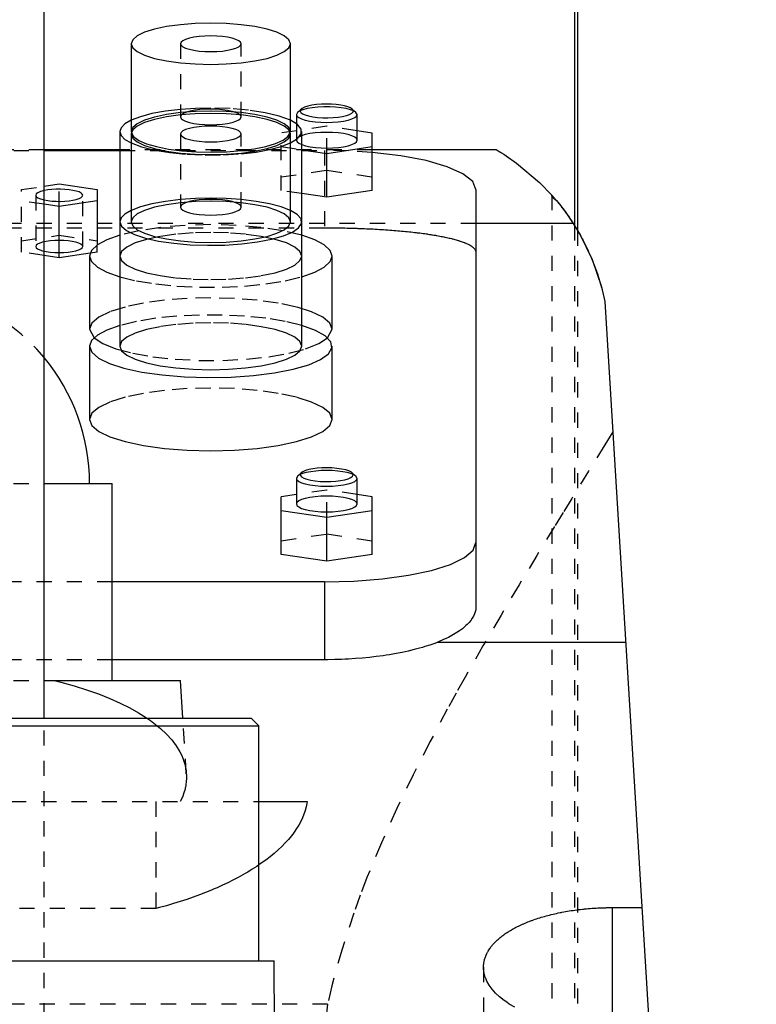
# Model space of a CAD drawing. Extents: x -105 to 105, y -97 to 359.
# Tile 8 of 9: x 8 to 57, y 194 to 259. Entities that reach past the tile are written whole.
import ezdxf

# ---------------------------------------------------------------- set-up
doc = ezdxf.new("R2010")
doc.units = 0
doc.linetypes.add('DASHED', pattern=[2, 1, -1])
doc.layers.add('AM_0', color=7, linetype='CONTINUOUS')
doc.layers.add('AM_3', color=7, linetype='DASHED')

msp = doc.modelspace()

# ---------------------------------------------------------------- linework, layer by layer
at = {"layer": 'AM_0', "color": 7, "linetype": 'CONTINUOUS'}
for p, q in [((10, 212.5), (10, 296.5)), ((45.211, 269), (45.211, 244.674)), ((45, 265.5), (45, 245.02)), ((15.75, 257.006), (15.75, 251.21)), ((26.25, 251.21), (26.25, 257.006)), ((26.723, 252.474), (26.65, 252.335)), ((26.65, 252.335), (26.65, 251.733)), ((26.964, 252.698), (26.723, 252.474)), ((30.577, 252.474), (30.336, 252.698)), ((30.65, 252.335), (30.577, 252.474)), ((30.65, 250.645), (30.65, 252.335)), ((15, 251.21), (15, 237.047)), ((15.75, 251.21), (15.759, 251.133)), ((15.75, 251.053), (15.75, 245.258)), ((26.241, 251.133), (26.25, 251.21)), ((26.25, 245.258), (26.25, 251.053)), ((27, 237.047), (27, 251.21)), ((31.65, 251.116), (30.65, 251.265)), ((31.65, 247.322), (31.65, 251.116)), ((28.65, 249.771), (31.65, 250.219)), ((15, 250), (10, 250)), ((10, 249.97), (15, 249.97)), ((27, 250.018), (28.65, 249.771)), ((28.65, 246.874), (28.65, 249.771)), ((39.86, 250), (31.65, 250)), ((10, 247.607), (11, 247.757)), ((11, 247.757), (13.5, 247.383)), ((13.5, 247.383), (13.5, 243.721)), ((28.65, 246.874), (27, 247.12)), ((31.65, 247.322), (28.65, 246.874)), ((38.5, 247.382), (38.5, 219.865)), ((11, 246.263), (10, 246.412)), ((13.5, 246.636), (11, 246.263)), ((11, 242.882), (11, 246.263)), ((44.917, 245.15), (38.5, 245.15)), ((11, 242.882), (10, 243.031)), ((13.032, 243.186), (11, 242.882)), ((13, 243), (13, 238.171)), ((29, 238.171), (29, 243)), ((47, 240), (57, 77.05)), ((13, 238.171), (13.297, 237.612)), ((28.703, 237.612), (29, 238.171)), ((13, 237.047), (13, 232.218)), ((29, 232.218), (29, 237.047)), ((26.723, 228.468), (26.65, 228.329)), ((26.65, 228.329), (26.65, 226.639)), ((26.964, 228.692), (26.723, 228.468)), ((30.577, 228.468), (30.336, 228.692)), ((30.65, 228.329), (30.577, 228.468)), ((30.65, 226.639), (30.65, 228.329)), ((10.009, 228), (14.5, 228)), ((14.5, 215), (14.5, 228)), ((26.65, 227.26), (25.65, 227.11)), ((25.65, 223.316), (25.65, 227.11)), ((31.65, 227.11), (30.65, 227.26)), ((31.65, 223.316), (31.65, 227.11)), ((25.65, 226.214), (28.65, 225.766)), ((28.65, 225.766), (31.65, 226.214)), ((28.65, 222.868), (28.65, 225.766)), ((28.65, 222.868), (25.65, 223.316)), ((31.65, 223.316), (28.65, 222.868)), ((28.5, 221.5), (14.5, 221.5)), ((28.5, 221.5), (28.5, 216.359)), ((48.381, 217.5), (35.934, 217.5)), ((28.5, 216.359), (14.5, 216.359)), ((10.011, 215), (19, 215)), ((19.156, 212.5), (19, 215)), ((-23.675, 212.5), (23.675, 212.5)), ((24.175, 212), (23.675, 212.5)), ((-24.175, 212), (24.175, 212)), ((24.175, 196.5), (24.175, 212)), ((24.189, 207), (27.357, 207)), ((47.5, 191.749), (47.5, 200.006)), ((47.5, 200.006), (49.454, 200.006)), ((-25.175, 196.5), (25.175, 196.5)), ((25.431, 160.873), (25.175, 196.5))]:
    msp.add_line(p, q, dxfattribs=at)
for points in [[(21, 258.365), (19.976, 258.339), (18.991, 258.261), (18.083, 258.136), (17.288, 257.967), (16.635, 257.761), (16.15, 257.526), (15.851, 257.271), (15.75, 257.006)], [(15.75, 257.006), (15.851, 256.741), (16.15, 256.486), (16.635, 256.251), (17.288, 256.045), (18.083, 255.876), (18.991, 255.751), (19.976, 255.673), (21, 255.647), (22.024, 255.673), (23.009, 255.751), (23.917, 255.876), (24.712, 256.045), (25.365, 256.251), (25.85, 256.486), (26.149, 256.741), (26.25, 257.006), (26.149, 257.271), (25.85, 257.526), (25.365, 257.761), (24.712, 257.967), (23.917, 258.136), (23.009, 258.261), (22.024, 258.339), (21, 258.365)], [(21, 257.524), (20.61, 257.514), (20.235, 257.484), (19.889, 257.436), (19.586, 257.372), (19.337, 257.294), (19.152, 257.204), (19.038, 257.107), (19, 257.006)], [(19, 257.006), (19.038, 256.905), (19.152, 256.808), (19.337, 256.718), (19.586, 256.64), (19.889, 256.576), (20.235, 256.528), (20.61, 256.498), (21, 256.488), (21.39, 256.498), (21.765, 256.528), (22.111, 256.576), (22.414, 256.64), (22.663, 256.718), (22.848, 256.808), (22.962, 256.905), (23, 257.006), (22.962, 257.107), (22.848, 257.204), (22.663, 257.294), (22.414, 257.372), (22.111, 257.436), (21.765, 257.484), (21.39, 257.514), (21, 257.524)], [(28.65, 253.029), (28.303, 253.02), (27.971, 252.994), (27.665, 252.951), (27.398, 252.893), (27.181, 252.822), (27.021, 252.742), (26.927, 252.655), (26.901, 252.566), (26.943, 252.476), (27.054, 252.391), (27.228, 252.312), (27.458, 252.245), (27.735, 252.19), (28.049, 252.151), (28.386, 252.129), (28.734, 252.124), (29.078, 252.137), (29.406, 252.168), (29.703, 252.215), (29.959, 252.276), (30.163, 252.349), (30.307, 252.431), (30.386, 252.519), (30.395, 252.609), (30.336, 252.698)], [(30.336, 252.698), (30.22, 252.776), (30.051, 252.848), (29.833, 252.91), (29.575, 252.961), (29.285, 252.998), (28.973, 253.022), (28.65, 253.029)], [(21, 252.412), (19.976, 252.386), (18.991, 252.309), (18.083, 252.183), (17.288, 252.014), (16.635, 251.808), (16.15, 251.573), (15.851, 251.318), (15.75, 251.053)], [(15.75, 251.053), (15.851, 250.788), (16.15, 250.533), (16.635, 250.298), (17.288, 250.092), (18.083, 249.923), (18.991, 249.798), (19.976, 249.72), (21, 249.694), (22.024, 249.72), (23.009, 249.798), (23.917, 249.923), (24.712, 250.092), (25.365, 250.298), (25.85, 250.533), (26.149, 250.788), (26.25, 251.053), (26.149, 251.318), (25.85, 251.573), (25.365, 251.808), (24.712, 252.014), (23.917, 252.183), (23.009, 252.309), (22.024, 252.386), (21, 252.412)], [(26.65, 252.335), (26.688, 252.234), (26.802, 252.137), (26.987, 252.047), (27.236, 251.969), (27.539, 251.904), (27.885, 251.857), (28.26, 251.827), (28.65, 251.817), (29.04, 251.827), (29.415, 251.857), (29.761, 251.904), (30.064, 251.969), (30.313, 252.047), (30.498, 252.137), (30.612, 252.234), (30.65, 252.335)], [(15.748, 251.961), (15.336, 251.723), (15.085, 251.47), (15, 251.21)], [(21, 251.571), (20.61, 251.561), (20.235, 251.531), (19.889, 251.484), (19.586, 251.419), (19.337, 251.341), (19.152, 251.251), (19.038, 251.154), (19, 251.053), (19.038, 250.952), (19.152, 250.855), (19.337, 250.766), (19.586, 250.687), (19.889, 250.623), (20.235, 250.575), (20.61, 250.545), (21, 250.536), (21.39, 250.545), (21.765, 250.575), (22.111, 250.623), (22.414, 250.687), (22.663, 250.766), (22.848, 250.855), (22.962, 250.952), (23, 251.053)], [(23, 251.053), (22.962, 251.154), (22.848, 251.251), (22.663, 251.341), (22.414, 251.419), (22.111, 251.484), (21.765, 251.531), (21.39, 251.561), (21, 251.571)], [(26.252, 250.46), (26.727, 250.747), (26.969, 251.054), (26.969, 251.367), (26.727, 251.673), (26.252, 251.961)], [(15, 251.21), (15.085, 250.95), (15.336, 250.698), (15.748, 250.46)], [(26.999, 250.352), (27.25, 250.275), (27.554, 250.211), (27.9, 250.165), (28.275, 250.136), (28.664, 250.127), (29.052, 250.137), (29.425, 250.167), (29.768, 250.215), (30.069, 250.28), (30.316, 250.358), (30.499, 250.447), (30.612, 250.544), (30.65, 250.645)], [(38.5, 247.382), (38.284, 247.917), (37.644, 248.429), (36.61, 248.896), (35.224, 249.298), (33.548, 249.616), (31.653, 249.838)], [(12.55, 247.01), (12.522, 247.085), (12.44, 247.158), (12.307, 247.226), (12.126, 247.285), (11.906, 247.335), (11.653, 247.374), (11.376, 247.399), (11.086, 247.41), (10.794, 247.407), (10.508, 247.39), (10.24, 247.359), (9.999, 247.316)], [(9.999, 246.703), (10.24, 246.66), (10.508, 246.629), (10.794, 246.612), (11.086, 246.609), (11.376, 246.621), (11.653, 246.646), (11.906, 246.684), (12.126, 246.734), (12.307, 246.794), (12.44, 246.861), (12.522, 246.934), (12.55, 247.01)], [(15.748, 246.008), (15.336, 245.77), (15.085, 245.518), (15, 245.258)], [(15, 245.258), (15.11, 244.961), (15.437, 244.676), (15.967, 244.412), (16.683, 244.179), (17.556, 243.986), (18.557, 243.839), (19.647, 243.745), (20.787, 243.706), (21.934, 243.724), (23.047, 243.798), (24.085, 243.926), (25.01, 244.103), (25.788, 244.322), (26.39, 244.575), (26.794, 244.854), (26.985, 245.147), (26.956, 245.445), (26.709, 245.735), (26.252, 246.008)], [(15.75, 245.258), (15.851, 244.993), (16.15, 244.738), (16.635, 244.503), (17.288, 244.297), (18.083, 244.128), (18.991, 244.002), (19.976, 243.925), (21, 243.899), (22.024, 243.925), (23.009, 244.002), (23.917, 244.128), (24.712, 244.297), (25.365, 244.503), (25.85, 244.738), (26.149, 244.993), (26.25, 245.258)], [(15, 244.37), (14.147, 244.068), (13.517, 243.732), (13.13, 243.372), (13, 243)], [(29, 243), (28.87, 243.372), (28.485, 243.731), (27.857, 244.067), (27.006, 244.368)], [(13, 243), (13.13, 242.629), (13.515, 242.269), (14.143, 241.933), (14.994, 241.632)], [(27.006, 241.632), (27.857, 241.933), (28.485, 242.269), (28.87, 242.629), (29, 243)], [(15, 238.417), (14.147, 238.115), (13.517, 237.779), (13.13, 237.419), (13, 237.047)], [(13, 237.047), (13.149, 236.65), (13.59, 236.267), (14.307, 235.913), (15.273, 235.602), (16.452, 235.344), (17.8, 235.15), (19.268, 235.026), (20.799, 234.977), (22.339, 235.006), (23.828, 235.11), (25.213, 235.287), (26.44, 235.529), (27.465, 235.828), (28.25, 236.172), (28.764, 236.548), (28.99, 236.943), (28.918, 237.342), (28.552, 237.731), (27.904, 238.093), (27, 238.417)], [(15, 237.047), (15.115, 236.744), (15.457, 236.453), (16.011, 236.184), (16.757, 235.949), (17.667, 235.756), (18.704, 235.613), (19.829, 235.524), (21, 235.494), (22.171, 235.524), (23.296, 235.613), (24.333, 235.756), (25.243, 235.949), (25.989, 236.184), (26.543, 236.453), (26.885, 236.744), (27, 237.047)], [(13, 232.218), (13.154, 231.814), (13.609, 231.426), (14.348, 231.068), (15.343, 230.754), (16.555, 230.496), (17.939, 230.305), (19.439, 230.187), (21, 230.147), (22.561, 230.187), (24.061, 230.305), (25.445, 230.496), (26.657, 230.754), (27.652, 231.068), (28.391, 231.426), (28.846, 231.814), (29, 232.218)], [(26.964, 228.692), (26.905, 228.603), (26.914, 228.513), (26.993, 228.426), (27.137, 228.343), (27.341, 228.27), (27.597, 228.209), (27.894, 228.162), (28.222, 228.132), (28.566, 228.118), (28.914, 228.123), (29.251, 228.146), (29.565, 228.185), (29.842, 228.239), (30.072, 228.307), (30.246, 228.385), (30.357, 228.471), (30.399, 228.56), (30.373, 228.65), (30.279, 228.737), (30.119, 228.817), (29.902, 228.887), (29.635, 228.945), (29.329, 228.988), (28.997, 229.015), (28.65, 229.024)], [(28.65, 229.024), (28.327, 229.016), (28.015, 228.993), (27.725, 228.955), (27.467, 228.905), (27.249, 228.842), (27.08, 228.771), (26.964, 228.692)], [(26.65, 228.329), (26.688, 228.228), (26.802, 228.131), (26.987, 228.042), (27.236, 227.963), (27.539, 227.899), (27.885, 227.851), (28.26, 227.822), (28.65, 227.812), (29.04, 227.822), (29.415, 227.851), (29.761, 227.899), (30.064, 227.963), (30.313, 228.042), (30.498, 228.131), (30.612, 228.228), (30.65, 228.329)], [(26.65, 226.639), (26.688, 226.538), (26.802, 226.441), (26.987, 226.351), (27.236, 226.273), (27.539, 226.209), (27.885, 226.161), (28.26, 226.131), (28.65, 226.121), (29.04, 226.131), (29.415, 226.161), (29.761, 226.209), (30.064, 226.273), (30.313, 226.351), (30.498, 226.441), (30.612, 226.538), (30.65, 226.639)], [(28.5, 221.5), (30.451, 221.55), (32.327, 221.697), (34.056, 221.936), (35.571, 222.258), (36.815, 222.65), (37.739, 223.098), (38.308, 223.583), (38.5, 224.088)]]:
    msp.add_lwpolyline(points, dxfattribs=at)
for points in [[(39.86, 250, 0), (39.89, 249.983, 0), (39.966, 249.938, 0), (40.065, 249.878, 0), (40.123, 249.843, 0), (40.186, 249.804, 0), (40.328, 249.715, 0), (40.489, 249.612, 0), (41.184, 249.129, 0), (42.688, 247.863, 0), (43.5, 247.019, 0)], [(43.813, 246.656, 0), (43.795, 246.666, 0), (43.763, 246.687, 0), (43.732, 246.708, 0), (43.717, 246.718, 0), (43.703, 246.728, 0), (43.676, 246.749, 0), (43.651, 246.769, 0), (43.628, 246.79, 0), (43.607, 246.81, 0), (43.588, 246.831, 0), (43.579, 246.841, 0), (43.571, 246.851, 0), (43.555, 246.871, 0), (43.542, 246.891, 0), (43.53, 246.911, 0), (43.521, 246.931, 0), (43.513, 246.951, 0), (43.51, 246.961, 0), (43.507, 246.97, 0), (43.503, 246.99, 0), (43.501, 247.009, 0), (43.5, 247.019, 0)], [(43.5, 247.019, 0), (43.5, 247.019, 0), (43.501, 247.017, 0), (43.504, 247.015, 0), (43.506, 247.013, 0), (43.508, 247.01, 0), (43.513, 247.004, 0), (43.52, 246.997, 0), (43.527, 246.988, 0), (43.537, 246.978, 0), (43.547, 246.966, 0), (43.553, 246.959, 0), (43.559, 246.952, 0), (43.573, 246.937, 0), (43.587, 246.92, 0), (43.603, 246.901, 0), (43.621, 246.881, 0), (43.64, 246.86, 0), (43.649, 246.848, 0), (43.66, 246.837, 0), (43.681, 246.812, 0), (43.704, 246.785, 0), (43.715, 246.771, 0), (43.727, 246.757, 0), (43.753, 246.728, 0), (43.779, 246.697, 0), (43.792, 246.68, 0), (43.806, 246.664, 0), (43.835, 246.63, 0), (43.864, 246.594, 0), (43.894, 246.557, 0), (43.926, 246.519, 0), (43.958, 246.479, 0), (43.975, 246.458, 0), (43.992, 246.437, 0), (44.026, 246.395, 0), (44.06, 246.351, 0), (44.096, 246.306, 0), (44.132, 246.26, 0), (44.168, 246.213, 0), (44.187, 246.189, 0), (44.206, 246.164, 0), (44.243, 246.115, 0), (44.281, 246.065, 0), (44.319, 246.014, 0), (44.358, 245.962, 0), (44.397, 245.909, 0), (44.416, 245.882, 0), (44.436, 245.855, 0), (44.476, 245.799, 0), (44.517, 245.743, 0), (44.557, 245.685, 0), (44.599, 245.626, 0), (44.64, 245.566, 0), (44.661, 245.536, 0), (44.682, 245.505, 0), (44.725, 245.443, 0), (44.767, 245.379, 0), (44.81, 245.315, 0), (44.853, 245.249, 0), (44.896, 245.183, 0), (44.918, 245.149, 0), (44.94, 245.115, 0), (44.984, 245.046, 0), (45.027, 244.976, 0), (45.049, 244.941, 0), (45.071, 244.905, 0), (45.115, 244.833, 0), (45.159, 244.76, 0), (45.181, 244.723, 0), (45.203, 244.686, 0), (45.247, 244.611, 0), (45.292, 244.535, 0), (45.336, 244.458, 0), (45.38, 244.38, 0), (45.423, 244.301, 0), (45.445, 244.261, 0), (45.467, 244.221, 0), (45.511, 244.14, 0), (45.554, 244.059, 0), (45.598, 243.976, 0), (45.641, 243.893, 0), (45.684, 243.808, 0), (45.705, 243.766, 0), (45.726, 243.723, 0), (45.769, 243.637, 0), (45.811, 243.55, 0), (45.853, 243.463, 0), (45.894, 243.375, 0), (45.935, 243.286, 0), (45.955, 243.241, 0), (45.976, 243.196, 0), (46.016, 243.105, 0), (46.056, 243.014, 0), (46.192, 242.69, 0), (46.411, 242.116, 0), (46.513, 241.823, 0), (46.61, 241.525, 0), (46.785, 240.92, 0), (46.935, 240.308, 0), (47, 240, 0)], [(43.813, 246.656, 0), (44.002, 246.424, 0), (44.376, 245.937, 0), (44.74, 245.42, 0), (44.917, 245.15, 0)], [(44.917, 245.15, 0), (45.37, 244.398, 0), (46.163, 242.761, 0), (46.775, 240.958, 0), (47, 240, 0)], [(38.5, 219.865, 0), (38.498, 219.797, 0), (38.483, 219.66, 0), (38.451, 219.521, 0), (38.429, 219.452, 0), (38.403, 219.382, 0), (38.339, 219.241, 0), (38.258, 219.101, 0), (38.16, 218.961, 0), (38.045, 218.821, 0), (37.914, 218.683, 0), (37.842, 218.614, 0), (37.766, 218.546, 0), (37.603, 218.411, 0), (37.424, 218.279, 0), (37.23, 218.149, 0), (37.022, 218.022, 0), (36.801, 217.899, 0), (36.685, 217.839, 0), (36.567, 217.78, 0), (36.321, 217.665, 0), (36.065, 217.554, 0), (35.934, 217.5, 0)], [(35.934, 217.5, 0), (35.78, 217.443, 0), (35.465, 217.333, 0), (35.133, 217.228, 0), (34.961, 217.176, 0), (34.783, 217.126, 0), (34.416, 217.029, 0), (34.033, 216.936, 0), (33.635, 216.85, 0), (33.223, 216.769, 0), (32.799, 216.695, 0), (32.584, 216.661, 0), (32.366, 216.628, 0), (31.923, 216.568, 0), (31.473, 216.516, 0), (31.018, 216.47, 0), (30.559, 216.433, 0), (30.098, 216.403, 0), (29.867, 216.391, 0), (29.637, 216.381, 0), (29.179, 216.367, 0), (28.725, 216.36, 0), (28.5, 216.359, 0)], [(27.357, 207, 0), (27.34, 206.882, 0), (27.293, 206.646, 0), (27.229, 206.409, 0), (27.191, 206.29, 0), (27.149, 206.171, 0), (27.052, 205.932, 0), (26.939, 205.693, 0), (26.81, 205.454, 0), (26.664, 205.216, 0), (26.501, 204.978, 0), (26.414, 204.86, 0), (26.322, 204.742, 0), (26.128, 204.507, 0), (25.917, 204.273, 0), (25.69, 204.042, 0), (25.448, 203.813, 0), (25.191, 203.587, 0), (25.057, 203.475, 0), (24.92, 203.364, 0), (24.634, 203.144, 0), (24.334, 202.928, 0), (24.179, 202.821, 0)], [(39, 196.078, 0), (39, 196.105, 0), (39.002, 196.158, 0), (39.005, 196.212, 0), (39.007, 196.239, 0), (39.009, 196.266, 0), (39.015, 196.32, 0), (39.023, 196.374, 0), (39.033, 196.429, 0), (39.044, 196.483, 0), (39.056, 196.538, 0), (39.063, 196.565, 0), (39.071, 196.592, 0), (39.086, 196.647, 0), (39.104, 196.702, 0), (39.123, 196.756, 0), (39.144, 196.811, 0), (39.167, 196.866, 0), (39.179, 196.893, 0), (39.191, 196.921, 0), (39.218, 196.975, 0), (39.245, 197.03, 0), (39.26, 197.057, 0), (39.275, 197.084, 0), (39.306, 197.139, 0), (39.339, 197.193, 0), (39.356, 197.22, 0), (39.374, 197.247, 0), (39.41, 197.301, 0), (39.448, 197.354, 0), (39.488, 197.408, 0), (39.529, 197.461, 0), (39.572, 197.514, 0), (39.595, 197.54, 0), (39.617, 197.567, 0), (39.664, 197.619, 0), (39.712, 197.671, 0), (39.761, 197.723, 0), (39.813, 197.774, 0), (39.866, 197.825, 0), (39.893, 197.851, 0), (39.92, 197.876, 0), (39.977, 197.926, 0), (40.034, 197.976, 0), (40.094, 198.026, 0), (40.155, 198.075, 0), (40.217, 198.124, 0), (40.249, 198.148, 0), (40.281, 198.172, 0), (40.346, 198.22, 0), (40.413, 198.267, 0), (40.481, 198.314, 0), (40.551, 198.36, 0), (40.622, 198.406, 0), (40.658, 198.428, 0), (40.694, 198.451, 0), (40.768, 198.495, 0), (40.843, 198.539, 0), (40.919, 198.583, 0), (40.996, 198.626, 0), (41.075, 198.668, 0), (41.114, 198.689, 0), (41.154, 198.71, 0), (41.235, 198.751, 0), (41.317, 198.791, 0), (41.358, 198.811, 0), (41.4, 198.831, 0), (41.484, 198.87, 0), (41.569, 198.908, 0), (41.611, 198.927, 0), (41.654, 198.946, 0), (41.742, 198.983, 0), (41.831, 199.02, 0), (41.922, 199.057, 0), (42.015, 199.093, 0), (42.109, 199.129, 0), (42.157, 199.147, 0), (42.205, 199.165, 0), (42.302, 199.2, 0), (42.402, 199.234, 0), (42.502, 199.268, 0), (42.604, 199.301, 0), (42.708, 199.334, 0), (42.76, 199.35, 0), (42.813, 199.366, 0), (42.919, 199.398, 0), (43.027, 199.429, 0), (43.136, 199.459, 0), (43.247, 199.488, 0), (43.358, 199.517, 0), (43.415, 199.532, 0), (43.471, 199.545, 0), (43.585, 199.573, 0), (43.701, 199.6, 0), (43.817, 199.626, 0), (43.934, 199.651, 0), (44.053, 199.675, 0), (44.112, 199.687, 0), (44.172, 199.699, 0), (44.292, 199.721, 0), (44.413, 199.743, 0), (44.535, 199.764, 0), (44.657, 199.784, 0), (44.781, 199.804, 0), (44.843, 199.813, 0), (44.905, 199.822, 0), (45.029, 199.84, 0), (45.154, 199.857, 0), (45.217, 199.865, 0), (45.28, 199.873, 0), (45.406, 199.888, 0), (45.533, 199.902, 0), (45.596, 199.908, 0), (45.66, 199.915, 0), (45.787, 199.927, 0), (45.914, 199.939, 0), (46.042, 199.949, 0), (46.169, 199.959, 0), (46.297, 199.967, 0), (46.361, 199.972, 0), (46.424, 199.975, 0), (46.552, 199.982, 0), (46.679, 199.988, 0), (46.807, 199.993, 0), (46.934, 199.998, 0), (47.06, 200.001, 0), (47.123, 200.002, 0), (47.186, 200.004, 0), (47.312, 200.005, 0), (47.438, 200.006, 0), (47.5, 200.006, 0)], [(41.059, 193.427, 0), (40.697, 193.645, 0), (40.527, 193.759, 0), (40.364, 193.876, 0), (40.063, 194.118, 0), (39.797, 194.369, 0), (39.568, 194.627, 0), (39.378, 194.89, 0), (39.226, 195.156, 0), (39.165, 195.289, 0), (39.114, 195.423, 0), (39.04, 195.688, 0), (39.004, 195.95, 0), (39, 196.078, 0)]]:
    msp.add_polyline3d(points, dxfattribs=at)
msp.add_arc((0, 228), 13, 0, 39.71514, dxfattribs=at)
at = {"layer": 'AM_3', "color": 6, "linetype": 'DASHED'}
for p, q in [((19, 257.006), (19, 252.176)), ((23, 252.176), (23, 257.006)), ((19.075, 252.317), (19, 252.176)), ((28.65, 251.564), (25.65, 251.116)), ((26.65, 251.733), (26.65, 250.645)), ((28.65, 249.771), (28.65, 251.564)), ((30.65, 251.265), (28.65, 251.564)), ((19, 251.053), (19, 246.224)), ((23, 246.224), (23, 251.053)), ((25.65, 247.322), (25.65, 251.116)), ((25.65, 250.219), (27, 250.018)), ((10, 250), (-10, 250)), ((-10, 249.97), (10, 249.97)), ((31.65, 250), (15, 250)), ((15, 249.97), (28.5, 249.97)), ((28.5, 249.97), (28.5, 244.865)), ((25.65, 248.218), (28.65, 248.667)), ((28.65, 248.667), (31.65, 248.218)), ((8.5, 247.383), (10, 247.607)), ((11, 246.263), (11, 247.757)), ((8.5, 243.255), (8.5, 247.383)), ((9.45, 247.01), (9.45, 243.629)), ((12.55, 243.629), (12.55, 247.01)), ((27, 247.12), (25.65, 247.322)), ((43.5, 247.019), (43.5, 77.05)), ((10, 246.412), (8.5, 246.636)), ((38.5, 245.15), (-38.5, 245.15)), ((45, 245.02), (45, 179.5)), ((-28.5, 244.865), (28.5, 244.865)), ((8.5, 244.003), (11, 244.376)), ((11, 244.376), (13.5, 244.003)), ((45.211, 244.674), (45.211, 176)), ((13.5, 243.255), (13.5, 243.721)), ((10, 243.031), (8.5, 243.255)), ((13.5, 243.255), (13.032, 243.186)), ((-10.009, 228), (10.009, 228)), ((28.65, 227.559), (26.65, 227.26)), ((28.65, 225.766), (28.65, 227.559)), ((30.65, 227.26), (28.65, 227.559)), ((25.65, 224.213), (28.65, 224.661)), ((28.65, 224.661), (31.65, 224.213)), ((14.5, 221.5), (-14.5, 221.5)), ((14.5, 216.359), (-14.5, 216.359)), ((-10.011, 215), (10.011, 215)), ((10, -25.3), (10, 212.5)), ((19.386, 208.83), (19.156, 212.5)), ((-24.189, 207), (24.189, 207)), ((17.375, 207), (17.375, 199.939)), ((17.375, 199.939), (-17.375, 199.939)), ((39, 196.078), (39, 77.05)), ((28.705, 193.625), (-28.705, 193.625))]:
    msp.add_line(p, q, dxfattribs=at)
for points in [[(21, 252.763), (19.984, 252.741), (18.998, 252.674)], [(26.252, 251.961), (25.52, 252.232), (24.582, 252.456), (23.482, 252.624), (22.27, 252.728), (21, 252.763)], [(30.577, 252.474), (30.432, 252.57), (30.216, 252.657), (29.938, 252.731), (29.609, 252.789), (29.241, 252.829), (28.85, 252.85), (28.45, 252.85), (28.059, 252.829), (27.691, 252.789), (27.362, 252.731), (27.084, 252.657), (26.868, 252.57), (26.723, 252.474)], [(18.998, 252.674), (18.01, 252.557), (17.12, 252.395), (16.357, 252.194), (15.748, 251.961)], [(26.25, 251.21), (26.149, 251.476), (25.85, 251.73), (25.365, 251.965), (24.712, 252.171), (23.917, 252.34), (23.009, 252.466), (22.024, 252.543), (21, 252.569), (19.976, 252.543), (18.991, 252.466), (18.083, 252.34), (17.288, 252.171), (16.635, 251.965), (16.15, 251.73), (15.851, 251.476), (15.75, 251.21)], [(19, 252.176), (19.038, 252.075), (19.152, 251.978), (19.337, 251.889), (19.586, 251.81), (19.889, 251.746), (20.235, 251.698), (20.61, 251.669), (21, 251.659), (21.39, 251.669), (21.765, 251.698), (22.111, 251.746), (22.414, 251.81), (22.663, 251.889), (22.848, 251.978), (22.962, 252.075), (23, 252.176)], [(21, 252.694), (20.632, 252.685), (20.276, 252.659), (19.945, 252.616), (19.65, 252.558), (19.402, 252.487), (19.208, 252.406), (19.075, 252.317)], [(23, 252.176), (22.962, 252.277), (22.848, 252.374), (22.663, 252.464), (22.414, 252.542), (22.111, 252.607), (21.765, 252.655), (21.39, 252.684), (21, 252.694)], [(15.759, 251.133), (15.91, 250.877), (16.246, 250.634), (16.753, 250.412), (17.414, 250.218), (18.205, 250.06), (19.097, 249.944), (20.057, 249.874), (21.052, 249.852), (22.045, 249.879), (23, 249.954)], [(23, 249.954), (23.868, 250.072), (24.636, 250.23), (25.277, 250.423), (25.769, 250.642), (26.094, 250.882), (26.241, 251.133)], [(28.65, 251.162), (28.26, 251.152), (27.885, 251.123), (27.539, 251.075), (27.236, 251.011), (26.987, 250.932), (26.802, 250.843), (26.688, 250.746), (26.65, 250.645)], [(30.65, 250.645), (30.612, 250.746), (30.498, 250.843), (30.313, 250.932), (30.064, 251.011), (29.761, 251.075), (29.415, 251.123), (29.04, 251.152), (28.65, 251.162)], [(15.748, 250.46), (16.432, 250.204), (17.301, 249.988), (18.318, 249.821), (19.443, 249.711), (20.631, 249.66), (21.833, 249.673), (23.002, 249.747)], [(23.002, 249.747), (23.99, 249.864), (24.88, 250.026), (25.643, 250.227), (26.252, 250.46)], [(26.65, 250.645), (26.69, 250.542), (26.808, 250.443), (26.999, 250.352)], [(31.653, 249.838), (30.097, 249.937), (28.5, 249.97)], [(9.999, 247.316), (9.768, 247.253), (9.594, 247.179), (9.486, 247.096), (9.45, 247.01)], [(9.45, 247.01), (9.486, 246.923), (9.594, 246.841), (9.768, 246.766), (9.999, 246.703)], [(18.998, 246.721), (18.01, 246.604), (17.12, 246.442), (16.357, 246.241), (15.748, 246.008)], [(21, 246.616), (19.976, 246.59), (18.991, 246.513), (18.083, 246.387), (17.288, 246.218), (16.635, 246.013), (16.15, 245.778), (15.851, 245.523), (15.75, 245.258)], [(21, 246.811), (19.984, 246.788), (18.998, 246.721)], [(21, 246.741), (20.61, 246.731), (20.235, 246.702), (19.889, 246.654), (19.586, 246.59), (19.337, 246.511), (19.152, 246.422), (19.038, 246.325), (19, 246.224)], [(23.002, 246.721), (22.016, 246.788), (21, 246.811)], [(23, 246.224), (22.962, 246.325), (22.848, 246.422), (22.663, 246.511), (22.414, 246.59), (22.111, 246.654), (21.765, 246.702), (21.39, 246.731), (21, 246.741)], [(26.25, 245.258), (26.149, 245.523), (25.85, 245.778), (25.365, 246.013), (24.712, 246.218), (23.917, 246.387), (23.009, 246.513), (22.024, 246.59), (21, 246.616)], [(26.252, 246.008), (25.643, 246.241), (24.88, 246.442), (23.99, 246.604), (23.002, 246.721)], [(19, 246.224), (19.038, 246.123), (19.152, 246.025), (19.337, 245.936), (19.586, 245.857), (19.889, 245.793), (20.235, 245.745), (20.61, 245.716), (21, 245.706), (21.39, 245.716), (21.765, 245.745), (22.111, 245.793), (22.414, 245.857), (22.663, 245.936), (22.848, 246.025), (22.962, 246.123), (23, 246.224)], [(21, 245.071), (19.317, 245.024), (17.708, 244.887), (16.248, 244.666), (15, 244.37)], [(27.006, 244.368), (25.757, 244.665), (24.295, 244.887), (22.686, 245.024), (21, 245.071)], [(21, 244.553), (19.829, 244.523), (18.704, 244.435), (17.667, 244.291), (16.757, 244.098), (16.011, 243.863), (15.457, 243.594), (15.115, 243.303), (15, 243)], [(15, 243), (15.115, 242.697), (15.457, 242.406), (16.011, 242.137), (16.757, 241.902), (17.667, 241.709), (18.704, 241.565), (19.829, 241.477), (21, 241.447), (22.171, 241.477), (23.296, 241.565), (24.333, 241.709), (25.243, 241.902), (25.989, 242.137), (26.543, 242.406), (26.885, 242.697), (27, 243), (26.885, 243.303), (26.543, 243.594), (25.989, 243.863), (25.243, 244.098), (24.333, 244.291), (23.296, 244.435), (22.171, 244.523), (21, 244.553)], [(12.55, 243.629), (12.52, 243.707), (12.432, 243.783), (12.289, 243.852), (12.096, 243.913), (11.861, 243.963), (11.593, 244), (11.302, 244.022), (11, 244.03), (10.698, 244.022), (10.407, 244), (10.139, 243.963), (9.904, 243.913), (9.711, 243.852), (9.568, 243.783), (9.48, 243.707), (9.45, 243.629)], [(9.45, 243.629), (9.48, 243.551), (9.568, 243.476), (9.711, 243.406), (9.904, 243.345), (10.139, 243.295), (10.407, 243.258), (10.698, 243.236), (11, 243.228), (11.302, 243.236), (11.593, 243.258), (11.861, 243.295), (12.096, 243.345), (12.289, 243.406), (12.432, 243.476), (12.52, 243.551), (12.55, 243.629)], [(14.994, 241.632), (16.092, 241.365), (17.365, 241.156), (18.766, 241.012), (20.246, 240.939), (21.754, 240.939), (23.234, 241.012), (24.635, 241.156), (25.908, 241.365), (27.006, 241.632)], [(29, 238.171), (28.846, 238.575), (28.391, 238.963), (27.652, 239.321), (26.657, 239.635), (25.445, 239.892), (24.061, 240.084), (22.561, 240.202), (21, 240.241), (19.439, 240.202), (17.939, 240.084), (16.555, 239.892), (15.343, 239.635), (14.348, 239.321), (13.609, 238.963), (13.154, 238.575), (13, 238.171)], [(27, 238.417), (25.902, 238.683), (24.631, 238.892), (23.232, 239.036), (21.753, 239.109), (20.247, 239.109), (18.768, 239.036), (17.369, 238.892), (16.098, 238.683), (15, 238.417)], [(21, 238.6), (19.829, 238.57), (18.704, 238.482), (17.667, 238.338), (16.757, 238.145), (16.011, 237.91), (15.457, 237.642), (15.115, 237.35), (15, 237.047)], [(27, 237.047), (26.885, 237.35), (26.543, 237.642), (25.989, 237.91), (25.243, 238.145), (24.333, 238.338), (23.296, 238.482), (22.171, 238.57), (21, 238.6)], [(13.297, 237.612), (13.878, 237.228), (14.742, 236.881), (15.854, 236.585), (17.171, 236.353), (18.64, 236.192), (20.203, 236.111), (21.797, 236.111), (23.36, 236.192), (24.829, 236.353), (26.146, 236.585), (27.258, 236.881), (28.122, 237.228), (28.703, 237.612)], [(29, 232.218), (28.846, 232.622), (28.391, 233.01), (27.652, 233.368), (26.657, 233.682), (25.445, 233.94), (24.061, 234.131), (22.561, 234.249), (21, 234.288), (19.439, 234.249), (17.939, 234.131), (16.555, 233.94), (15.343, 233.682), (14.348, 233.368), (13.609, 233.01), (13.154, 232.622), (13, 232.218)], [(28.65, 228.847), (28.281, 228.838), (27.924, 228.812), (27.593, 228.769), (27.298, 228.711), (27.049, 228.64), (26.855, 228.558), (26.723, 228.468)], [(30.577, 228.468), (30.445, 228.558), (30.251, 228.64), (30.002, 228.711), (29.707, 228.769), (29.376, 228.812), (29.019, 228.838), (28.65, 228.847)], [(28.65, 227.157), (28.26, 227.147), (27.885, 227.117), (27.539, 227.069), (27.236, 227.005), (26.987, 226.927), (26.802, 226.837), (26.688, 226.74), (26.65, 226.639)], [(30.65, 226.639), (30.612, 226.74), (30.498, 226.837), (30.313, 226.927), (30.064, 227.005), (29.761, 227.069), (29.415, 227.117), (29.04, 227.147), (28.65, 227.157)]]:
    msp.add_lwpolyline(points, dxfattribs=at)
for points in [[(28.5, 244.865, 0), (28.57, 244.865, 0), (28.711, 244.864, 0), (28.852, 244.864, 0), (28.922, 244.863, 0), (28.993, 244.863, 0), (29.136, 244.862, 0), (29.278, 244.86, 0), (29.421, 244.858, 0), (29.564, 244.856, 0), (29.708, 244.854, 0), (29.78, 244.852, 0), (29.852, 244.851, 0), (29.995, 244.847, 0), (30.139, 244.844, 0), (30.283, 244.84, 0), (30.427, 244.836, 0), (30.571, 244.832, 0), (30.642, 244.829, 0), (30.714, 244.827, 0), (30.857, 244.822, 0), (31.001, 244.816, 0), (31.072, 244.813, 0), (31.143, 244.81, 0), (31.285, 244.804, 0), (31.427, 244.798, 0), (31.498, 244.794, 0), (31.568, 244.791, 0), (31.709, 244.784, 0), (31.849, 244.776, 0), (31.989, 244.768, 0), (32.127, 244.76, 0), (32.265, 244.752, 0), (32.334, 244.747, 0), (32.402, 244.743, 0), (32.538, 244.734, 0), (32.674, 244.724, 0), (32.808, 244.715, 0), (32.941, 244.705, 0), (33.073, 244.694, 0), (33.139, 244.689, 0), (33.204, 244.684, 0), (33.334, 244.673, 0), (33.463, 244.661, 0), (33.591, 244.65, 0), (33.717, 244.638, 0), (33.842, 244.626, 0), (33.904, 244.62, 0), (33.965, 244.614, 0), (34.087, 244.601, 0), (34.208, 244.588, 0), (34.327, 244.575, 0), (34.444, 244.562, 0), (34.56, 244.548, 0), (34.618, 244.541, 0), (34.675, 244.534, 0), (34.788, 244.52, 0), (34.899, 244.506, 0), (35.008, 244.491, 0), (35.116, 244.476, 0), (35.222, 244.461, 0), (35.274, 244.454, 0), (35.326, 244.446, 0), (35.428, 244.431, 0), (35.528, 244.415, 0), (35.578, 244.408, 0), (35.627, 244.4, 0), (35.724, 244.384, 0), (35.821, 244.367, 0), (35.869, 244.359, 0), (35.917, 244.351, 0), (36.011, 244.334, 0), (36.105, 244.317, 0), (36.197, 244.299, 0), (36.288, 244.282, 0), (36.377, 244.263, 0), (36.422, 244.254, 0), (36.465, 244.245, 0), (36.552, 244.226, 0), (36.637, 244.207, 0), (36.721, 244.188, 0), (36.803, 244.169, 0), (36.884, 244.149, 0), (36.924, 244.139, 0), (36.963, 244.129, 0), (37.04, 244.109, 0), (37.116, 244.088, 0), (37.19, 244.068, 0), (37.262, 244.047, 0), (37.332, 244.026, 0), (37.366, 244.015, 0), (37.4, 244.004, 0), (37.466, 243.983, 0), (37.531, 243.961, 0), (37.594, 243.939, 0), (37.654, 243.917, 0), (37.713, 243.894, 0), (37.741, 243.883, 0), (37.769, 243.872, 0), (37.824, 243.849, 0), (37.876, 243.826, 0), (37.927, 243.803, 0), (37.975, 243.78, 0), (38.021, 243.756, 0), (38.043, 243.745, 0), (38.065, 243.733, 0), (38.107, 243.709, 0), (38.147, 243.686, 0), (38.166, 243.674, 0), (38.185, 243.662, 0), (38.22, 243.638, 0), (38.254, 243.614, 0), (38.27, 243.602, 0), (38.285, 243.59, 0), (38.314, 243.566, 0), (38.341, 243.542, 0), (38.366, 243.517, 0), (38.388, 243.493, 0), (38.409, 243.469, 0), (38.418, 243.457, 0), (38.427, 243.444, 0), (38.444, 243.42, 0), (38.458, 243.396, 0), (38.47, 243.371, 0), (38.48, 243.347, 0), (38.488, 243.323, 0), (38.491, 243.311, 0), (38.494, 243.299, 0), (38.498, 243.274, 0), (38.5, 243.25, 0), (38.5, 243.238, 0)], [(47.528, 231.394, 0), (47.006, 230.543, 0), (45.931, 228.798, 0), (44.821, 226.999, 0), (44.254, 226.079, 0), (43.681, 225.147, 0), (42.519, 223.247, 0), (41.34, 221.3, 0), (40.152, 219.308, 0), (38.962, 217.275, 0), (37.778, 215.203, 0), (37.191, 214.152, 0), (36.609, 213.092, 0), (35.462, 210.944, 0), (34.348, 208.759, 0), (33.277, 206.538, 0), (32.26, 204.28, 0), (31.309, 201.984, 0), (30.863, 200.822, 0), (30.438, 199.649, 0), (29.661, 197.273, 0), (28.993, 194.853, 0), (28.705, 193.625, 0)], [(10.658, 215, 0), (11.106, 214.885, 0), (11.975, 214.642, 0), (12.804, 214.381, 0), (13.202, 214.244, 0), (13.589, 214.103, 0), (14.328, 213.81, 0), (15.017, 213.504, 0), (15.654, 213.186, 0), (16.238, 212.859, 0), (16.767, 212.525, 0), (17.012, 212.355, 0), (17.246, 212.183, 0), (17.683, 211.827, 0), (18.075, 211.457, 0), (18.42, 211.076, 0), (18.715, 210.684, 0), (18.958, 210.283, 0), (19.06, 210.079, 0), (19.148, 209.874, 0), (19.284, 209.46, 0), (19.366, 209.041, 0), (19.386, 208.83, 0)], [(19.386, 208.83, 0), (19.388, 208.779, 0), (19.392, 208.677, 0), (19.392, 208.575, 0), (19.39, 208.524, 0), (19.388, 208.472, 0), (19.382, 208.37, 0), (19.372, 208.268, 0), (19.359, 208.165, 0), (19.343, 208.063, 0), (19.324, 207.961, 0), (19.314, 207.91, 0), (19.302, 207.859, 0), (19.277, 207.757, 0), (19.248, 207.655, 0), (19.125, 207.301, 0), (18.99, 207, 0)], [(24.179, 202.821, 0), (24.035, 202.725, 0), (23.741, 202.536, 0), (23.436, 202.35, 0), (23.28, 202.259, 0), (23.121, 202.168, 0), (22.797, 201.99, 0), (22.465, 201.817, 0), (22.124, 201.648, 0), (21.775, 201.483, 0), (21.413, 201.32, 0), (21.227, 201.239, 0), (21.038, 201.159, 0), (20.651, 201.001, 0), (20.251, 200.847, 0), (19.839, 200.696, 0), (19.415, 200.548, 0), (18.98, 200.405, 0), (18.758, 200.335, 0), (18.534, 200.266, 0), (18.078, 200.132, 0), (17.612, 200.002, 0), (17.375, 199.939, 0)], [(28.705, 193.625, 0), (25.859, 166.851, 0), (19.907, 121.898, 0), (16.302, 101.167, 0), (15.257, 96.006, 0), (14.206, 91.188, 0), (13.679, 88.909, 0), (13.15, 86.715, 0), (12.089, 82.588, 0), (11.023, 78.809, 0), (10.488, 77.05, 0)]]:
    msp.add_polyline3d(points, dxfattribs=at)
msp.add_arc((0, 228), 13, 39.71514, 140.28486, dxfattribs=at)

doc.saveas('drawing.dxf')
